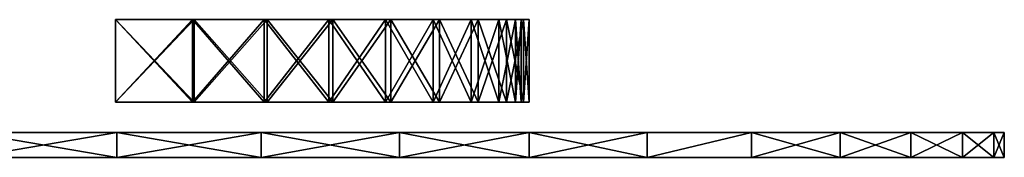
# Model space of a CAD drawing. Header units: millimetres. Extents: x 3 to 515, y -106 to 0.
# Tile 2 of 2: x 277 to 515, y -106 to -73. Entities that reach past the tile are written whole.
import ezdxf

# ---------------------------------------------------------------- set-up
doc = ezdxf.new("R2010")
doc.units = ezdxf.units.MM
doc.header["$LTSCALE"] = 25.4
doc.layers.get('0').update_dxf_attribs({"true_color": 0xff5454})

# ---------------------------------------------------------------- blocks, each defined once
blk = doc.blocks.new('SUNSET-B-NATURAL-10577.STL')
at = {"color": 7, "true_color": 0xffffff}
mesh = blk.add_polyface(dxfattribs=at)
corners = [(319.24, -73, 214.84), (300.22, -93, 205.42), (300.22, -73, 205.42), (319.24, -93, 214.84)]
mesh.append_faces([[corners[k] for k in face] for face in [(0, 1, 2), (1, 0, 3)]], dxfattribs={"vtx0": -1, "color": 7})
mesh = blk.add_polyface(dxfattribs=at)
corners = [(319.24, -93, 496), (300.22, -73, 505.42), (300.22, -93, 505.42), (319.24, -73, 496)]
mesh.append_faces([[corners[k] for k in face] for face in [(0, 1, 2), (1, 0, 3)]], dxfattribs={"vtx0": -1, "color": 7})
mesh = blk.add_polyface(dxfattribs=at)
corners = [(300.22, -73, 505.42), (300.22, -93, 503.42), (300.22, -93, 505.42), (300.22, -73, 503.42)]
mesh.append_faces([[corners[k] for k in face] for face in [(0, 1, 2), (1, 0, 3)]], dxfattribs={"vtx0": -1, "color": 7})
mesh = blk.add_polyface(dxfattribs=at)
corners = [(318.88, -73, 494.04), (300.22, -93, 503.42), (300.22, -73, 503.42), (318.88, -93, 494.04)]
mesh.append_faces([[corners[k] for k in face] for face in [(0, 1, 2), (1, 0, 3)]], dxfattribs={"vtx0": -1, "color": 7})
mesh = blk.add_polyface(dxfattribs=at)
corners = [(318.88, -93, 216.8), (300.22, -73, 207.42), (300.22, -93, 207.42), (318.88, -73, 216.8)]
mesh.append_faces([[corners[k] for k in face] for face in [(0, 1, 2), (1, 0, 3)]], dxfattribs={"vtx0": -1, "color": 7})
mesh = blk.add_polyface(dxfattribs=at)
corners = [(300.22, -73, 207.42), (300.22, -93, 205.42), (300.22, -93, 207.42), (300.22, -73, 205.42)]
mesh.append_faces([[corners[k] for k in face] for face in [(0, 1, 2), (1, 0, 3)]], dxfattribs={"vtx0": -1, "color": 7})
mesh = blk.add_polyface(dxfattribs=at)
corners = [(300.22, -73, 207.42), (319.24, -73, 214.84), (300.22, -73, 205.42), (318.88, -73, 216.8), (336.86, -73, 226.66), (336.16, -73, 228.52), (352.79, -73, 240.67), (351.77, -73, 242.38), (366.76, -73, 256.64), (365.46, -73, 258.15), (378.53, -73, 274.3), (376.99, -73, 275.56), (387.9, -73, 293.34), (386.16, -73, 294.31), (394.71, -73, 313.43), (392.83, -73, 314.1), (398.84, -73, 334.24), (396.87, -73, 334.58), (400.22, -73, 355.42), (398.23, -73, 355.42), (396.87, -73, 376.25), (398.84, -73, 376.59), (392.83, -73, 396.74), (394.71, -73, 397.4), (386.16, -73, 416.52), (387.9, -73, 417.5), (376.99, -73, 435.28), (378.53, -73, 436.54), (365.46, -73, 452.69), (366.76, -73, 454.19), (351.77, -73, 468.46), (352.79, -73, 470.16), (336.16, -73, 482.32), (336.86, -73, 484.18), (318.88, -73, 494.04), (319.24, -73, 496), (300.22, -73, 503.42), (300.22, -73, 505.42)]
mesh.append_faces([[corners[k] for k in face] for face in [(0, 1, 2), (35, 36, 37)]], dxfattribs={"vtx0": -1, "color": 7})
mesh.append_faces([[corners[k] for k in face] for face in [(1, 3, 4), (4, 5, 6), (6, 7, 8), (8, 9, 10), (10, 11, 12), (12, 13, 14), (14, 15, 16), (16, 17, 18), (18, 20, 21), (21, 22, 23), (23, 24, 25), (25, 26, 27), (27, 28, 29), (29, 30, 31), (31, 32, 33), (33, 34, 35)]], dxfattribs={"vtx0": -1, "vtx1": -1, "color": 7})
mesh.append_faces([[corners[k] for k in face] for face in [(1, 0, 3), (4, 3, 5), (6, 5, 7), (8, 7, 9), (10, 9, 11), (12, 11, 13), (14, 13, 15), (16, 15, 17), (18, 17, 19), (18, 19, 20), (21, 20, 22), (23, 22, 24), (25, 24, 26), (27, 26, 28), (29, 28, 30), (31, 30, 32), (33, 32, 34), (35, 34, 36)]], dxfattribs={"vtx0": -1, "vtx2": -1, "color": 7})
mesh = blk.add_polyface(dxfattribs=at)
corners = [(336.16, -73, 482.32), (318.88, -93, 494.04), (318.88, -73, 494.04), (336.16, -93, 482.32)]
mesh.append_faces([[corners[k] for k in face] for face in [(0, 1, 2), (1, 0, 3)]], dxfattribs={"vtx0": -1, "color": 7})
mesh = blk.add_polyface(dxfattribs=at)
corners = [(336.16, -93, 228.52), (318.88, -73, 216.8), (318.88, -93, 216.8), (336.16, -73, 228.52)]
mesh.append_faces([[corners[k] for k in face] for face in [(0, 1, 2), (1, 0, 3)]], dxfattribs={"vtx0": -1, "color": 7})
mesh = blk.add_polyface(dxfattribs=at)
corners = [(336.86, -73, 226.66), (319.24, -93, 214.84), (319.24, -73, 214.84), (336.86, -93, 226.66)]
mesh.append_faces([[corners[k] for k in face] for face in [(0, 1, 2), (1, 0, 3)]], dxfattribs={"vtx0": -1, "color": 7})
mesh = blk.add_polyface(dxfattribs=at)
corners = [(336.86, -93, 484.18), (319.24, -73, 496), (319.24, -93, 496), (336.86, -73, 484.18)]
mesh.append_faces([[corners[k] for k in face] for face in [(0, 1, 2), (1, 0, 3)]], dxfattribs={"vtx0": -1, "color": 7})
mesh = blk.add_polyface(dxfattribs=at)
corners = [(351.77, -73, 468.46), (336.16, -93, 482.32), (336.16, -73, 482.32), (351.77, -93, 468.46)]
mesh.append_faces([[corners[k] for k in face] for face in [(0, 1, 2), (1, 0, 3)]], dxfattribs={"vtx0": -1, "color": 7})
mesh = blk.add_polyface(dxfattribs=at)
corners = [(351.77, -93, 242.38), (336.16, -73, 228.52), (336.16, -93, 228.52), (351.77, -73, 242.38)]
mesh.append_faces([[corners[k] for k in face] for face in [(0, 1, 2), (1, 0, 3)]], dxfattribs={"vtx0": -1, "color": 7})
mesh = blk.add_polyface(dxfattribs=at)
corners = [(352.79, -73, 240.67), (336.86, -93, 226.66), (336.86, -73, 226.66), (352.79, -93, 240.67)]
mesh.append_faces([[corners[k] for k in face] for face in [(0, 1, 2), (1, 0, 3)]], dxfattribs={"vtx0": -1, "color": 7})
mesh = blk.add_polyface(dxfattribs=at)
corners = [(352.79, -93, 470.16), (336.86, -73, 484.18), (336.86, -93, 484.18), (352.79, -73, 470.16)]
mesh.append_faces([[corners[k] for k in face] for face in [(0, 1, 2), (1, 0, 3)]], dxfattribs={"vtx0": -1, "color": 7})
mesh = blk.add_polyface(dxfattribs=at)
corners = [(351.77, -73, 468.46), (365.46, -93, 452.69), (351.77, -93, 468.46), (365.46, -73, 452.69)]
mesh.append_faces([[corners[k] for k in face] for face in [(0, 1, 2), (1, 0, 3)]], dxfattribs={"vtx0": -1, "color": 7})
mesh = blk.add_polyface(dxfattribs=at)
corners = [(365.46, -73, 258.15), (351.77, -93, 242.38), (365.46, -93, 258.15), (351.77, -73, 242.38)]
mesh.append_faces([[corners[k] for k in face] for face in [(0, 1, 2), (1, 0, 3)]], dxfattribs={"vtx0": -1, "color": 7})
mesh = blk.add_polyface(dxfattribs=at)
corners = [(352.79, -73, 240.67), (366.76, -93, 256.64), (352.79, -93, 240.67), (366.76, -73, 256.64)]
mesh.append_faces([[corners[k] for k in face] for face in [(0, 1, 2), (1, 0, 3)]], dxfattribs={"vtx0": -1, "color": 7})
mesh = blk.add_polyface(dxfattribs=at)
corners = [(366.76, -73, 454.19), (352.79, -93, 470.16), (366.76, -93, 454.19), (352.79, -73, 470.16)]
mesh.append_faces([[corners[k] for k in face] for face in [(0, 1, 2), (1, 0, 3)]], dxfattribs={"vtx0": -1, "color": 7})
mesh = blk.add_polyface(dxfattribs=at)
corners = [(365.46, -73, 452.69), (376.99, -93, 435.28), (365.46, -93, 452.69), (376.99, -73, 435.28)]
mesh.append_faces([[corners[k] for k in face] for face in [(0, 1, 2), (1, 0, 3)]], dxfattribs={"vtx0": -1, "color": 7})
mesh = blk.add_polyface(dxfattribs=at)
corners = [(376.99, -73, 275.56), (365.46, -93, 258.15), (376.99, -93, 275.56), (365.46, -73, 258.15)]
mesh.append_faces([[corners[k] for k in face] for face in [(0, 1, 2), (1, 0, 3)]], dxfattribs={"vtx0": -1, "color": 7})
mesh = blk.add_polyface(dxfattribs=at)
corners = [(366.76, -73, 256.64), (378.53, -93, 274.3), (366.76, -93, 256.64), (378.53, -73, 274.3)]
mesh.append_faces([[corners[k] for k in face] for face in [(0, 1, 2), (1, 0, 3)]], dxfattribs={"vtx0": -1, "color": 7})
mesh = blk.add_polyface(dxfattribs=at)
corners = [(378.53, -73, 436.54), (366.76, -93, 454.19), (378.53, -93, 436.54), (366.76, -73, 454.19)]
mesh.append_faces([[corners[k] for k in face] for face in [(0, 1, 2), (1, 0, 3)]], dxfattribs={"vtx0": -1, "color": 7})
mesh = blk.add_polyface(dxfattribs=at)
corners = [(376.99, -73, 435.28), (386.16, -93, 416.52), (376.99, -93, 435.28), (386.16, -73, 416.52)]
mesh.append_faces([[corners[k] for k in face] for face in [(0, 1, 2), (1, 0, 3)]], dxfattribs={"vtx0": -1, "color": 7})
mesh = blk.add_polyface(dxfattribs=at)
corners = [(386.16, -73, 294.31), (376.99, -93, 275.56), (386.16, -93, 294.31), (376.99, -73, 275.56)]
mesh.append_faces([[corners[k] for k in face] for face in [(0, 1, 2), (1, 0, 3)]], dxfattribs={"vtx0": -1, "color": 7})
mesh = blk.add_polyface(dxfattribs=at)
corners = [(378.53, -73, 274.3), (387.9, -93, 293.34), (378.53, -93, 274.3), (387.9, -73, 293.34)]
mesh.append_faces([[corners[k] for k in face] for face in [(0, 1, 2), (1, 0, 3)]], dxfattribs={"vtx0": -1, "color": 7})
mesh = blk.add_polyface(dxfattribs=at)
corners = [(387.9, -73, 417.5), (378.53, -93, 436.54), (387.9, -93, 417.5), (378.53, -73, 436.54)]
mesh.append_faces([[corners[k] for k in face] for face in [(0, 1, 2), (1, 0, 3)]], dxfattribs={"vtx0": -1, "color": 7})
mesh = blk.add_polyface(dxfattribs=at)
corners = [(386.16, -73, 416.52), (392.83, -93, 396.74), (386.16, -93, 416.52), (392.83, -73, 396.74)]
mesh.append_faces([[corners[k] for k in face] for face in [(0, 1, 2), (1, 0, 3)]], dxfattribs={"vtx0": -1, "color": 7})
mesh = blk.add_polyface(dxfattribs=at)
corners = [(392.83, -73, 314.1), (386.16, -93, 294.31), (392.83, -93, 314.1), (386.16, -73, 294.31)]
mesh.append_faces([[corners[k] for k in face] for face in [(0, 1, 2), (1, 0, 3)]], dxfattribs={"vtx0": -1, "color": 7})
mesh = blk.add_polyface(dxfattribs=at)
corners = [(387.9, -73, 293.34), (394.71, -93, 313.43), (387.9, -93, 293.34), (394.71, -73, 313.43)]
mesh.append_faces([[corners[k] for k in face] for face in [(0, 1, 2), (1, 0, 3)]], dxfattribs={"vtx0": -1, "color": 7})
mesh = blk.add_polyface(dxfattribs=at)
corners = [(394.71, -73, 397.4), (387.9, -93, 417.5), (394.71, -93, 397.4), (387.9, -73, 417.5)]
mesh.append_faces([[corners[k] for k in face] for face in [(0, 1, 2), (1, 0, 3)]], dxfattribs={"vtx0": -1, "color": 7})
mesh = blk.add_polyface(dxfattribs=at)
corners = [(392.83, -73, 396.74), (396.87, -93, 376.25), (392.83, -93, 396.74), (396.87, -73, 376.25)]
mesh.append_faces([[corners[k] for k in face] for face in [(0, 1, 2), (1, 0, 3)]], dxfattribs={"vtx0": -1, "color": 7})
mesh = blk.add_polyface(dxfattribs=at)
corners = [(396.87, -73, 334.58), (392.83, -93, 314.1), (396.87, -93, 334.58), (392.83, -73, 314.1)]
mesh.append_faces([[corners[k] for k in face] for face in [(0, 1, 2), (1, 0, 3)]], dxfattribs={"vtx0": -1, "color": 7})
mesh = blk.add_polyface(dxfattribs=at)
corners = [(394.71, -73, 313.43), (398.84, -93, 334.24), (394.71, -93, 313.43), (398.84, -73, 334.24)]
mesh.append_faces([[corners[k] for k in face] for face in [(0, 1, 2), (1, 0, 3)]], dxfattribs={"vtx0": -1, "color": 7})
mesh = blk.add_polyface(dxfattribs=at)
corners = [(398.84, -73, 376.59), (394.71, -93, 397.4), (398.84, -93, 376.59), (394.71, -73, 397.4)]
mesh.append_faces([[corners[k] for k in face] for face in [(0, 1, 2), (1, 0, 3)]], dxfattribs={"vtx0": -1, "color": 7})
mesh = blk.add_polyface(dxfattribs=at)
corners = [(396.87, -73, 376.25), (398.23, -93, 355.42), (396.87, -93, 376.25), (398.23, -73, 355.42)]
mesh.append_faces([[corners[k] for k in face] for face in [(0, 1, 2), (1, 0, 3)]], dxfattribs={"vtx0": -1, "color": 7})
mesh = blk.add_polyface(dxfattribs=at)
corners = [(398.23, -73, 355.42), (396.87, -93, 334.58), (398.23, -93, 355.42), (396.87, -73, 334.58)]
mesh.append_faces([[corners[k] for k in face] for face in [(0, 1, 2), (1, 0, 3)]], dxfattribs={"vtx0": -1, "color": 7})
mesh = blk.add_polyface(dxfattribs=at)
corners = [(398.84, -73, 334.24), (400.22, -93, 355.42), (398.84, -93, 334.24), (400.22, -73, 355.42)]
mesh.append_faces([[corners[k] for k in face] for face in [(0, 1, 2), (1, 0, 3)]], dxfattribs={"vtx0": -1, "color": 7})
mesh = blk.add_polyface(dxfattribs=at)
corners = [(400.22, -73, 355.42), (398.84, -93, 376.59), (400.22, -93, 355.42), (398.84, -73, 376.59)]
mesh.append_faces([[corners[k] for k in face] for face in [(0, 1, 2), (1, 0, 3)]], dxfattribs={"vtx0": -1, "color": 7})
mesh = blk.add_polyface(dxfattribs=at)
corners = [(319.24, -93, 214.84), (300.22, -93, 207.42), (300.22, -93, 205.42), (318.88, -93, 216.8), (336.86, -93, 226.66), (336.16, -93, 228.52), (352.79, -93, 240.67), (351.77, -93, 242.38), (366.76, -93, 256.64), (365.46, -93, 258.15), (378.53, -93, 274.3), (376.99, -93, 275.56), (387.9, -93, 293.34), (386.16, -93, 294.31), (394.71, -93, 313.43), (392.83, -93, 314.1), (398.84, -93, 334.24), (396.87, -93, 334.58), (400.22, -93, 355.42), (398.23, -93, 355.42), (398.84, -93, 376.59), (396.87, -93, 376.25), (392.83, -93, 396.74), (394.71, -93, 397.4), (386.16, -93, 416.52), (387.9, -93, 417.5), (376.99, -93, 435.28), (378.53, -93, 436.54), (365.46, -93, 452.69), (366.76, -93, 454.19), (351.77, -93, 468.46), (352.79, -93, 470.16), (336.16, -93, 482.32), (336.86, -93, 484.18), (318.88, -93, 494.04), (319.24, -93, 496), (300.22, -93, 503.42), (300.22, -93, 505.42)]
mesh.append_faces([[corners[k] for k in face] for face in [(0, 1, 2), (36, 35, 37)]], dxfattribs={"vtx0": -1, "color": 7})
mesh.append_faces([[corners[k] for k in face] for face in [(1, 0, 3), (3, 4, 5), (5, 6, 7), (7, 8, 9), (9, 10, 11), (11, 12, 13), (13, 14, 15), (15, 16, 17), (17, 18, 19), (19, 20, 21), (21, 20, 22), (22, 23, 24), (24, 25, 26), (26, 27, 28), (28, 29, 30), (30, 31, 32), (32, 33, 34), (34, 35, 36)]], dxfattribs={"vtx0": -1, "vtx1": -1, "color": 7})
mesh.append_faces([[corners[k] for k in face] for face in [(3, 0, 4), (5, 4, 6), (7, 6, 8), (9, 8, 10), (11, 10, 12), (13, 12, 14), (15, 14, 16), (17, 16, 18), (19, 18, 20), (22, 20, 23), (24, 23, 25), (26, 25, 27), (28, 27, 29), (30, 29, 31), (32, 31, 33), (34, 33, 35)]], dxfattribs={"vtx0": -1, "vtx2": -1, "color": 7})
at = {"color": 250, "true_color": 0x252525}
mesh = blk.add_polyface(dxfattribs=at)
corners = [(300.59, -106.4, 604.68), (265.01, -100.4, 607.22), (265.01, -106.4, 607.22), (300.59, -100.4, 604.68)]
mesh.append_faces([[corners[k] for k in face] for face in [(0, 1, 2), (1, 0, 3)]], dxfattribs={"vtx0": -1, "color": 250})
mesh = blk.add_polyface(dxfattribs=at)
corners = [(300.59, -100.4, 109.77), (265.01, -106.4, 107.22), (265.01, -100.4, 107.22), (300.59, -106.4, 109.77)]
mesh.append_faces([[corners[k] for k in face] for face in [(0, 1, 2), (1, 0, 3)]], dxfattribs={"vtx0": -1, "color": 250})
at = {"color": 250, "true_color": 0x121212}
mesh = blk.add_polyface(dxfattribs=at)
corners = [(265.01, -100.4, 607.22), (300.59, -100.4, 109.77), (265.01, -100.4, 107.22), (335.45, -100.4, 117.35), (368.87, -100.4, 129.81), (400.17, -100.4, 146.91), (428.73, -100.4, 168.28), (453.95, -100.4, 193.51), (475.33, -100.4, 222.06), (492.42, -100.4, 253.37), (504.89, -100.4, 286.79), (512.47, -100.4, 321.64), (515.01, -100.4, 357.22), (512.47, -100.4, 392.8), (504.89, -100.4, 427.65), (492.42, -100.4, 461.07), (475.33, -100.4, 492.38), (453.95, -100.4, 520.94), (428.73, -100.4, 546.16), (400.17, -100.4, 567.53), (368.87, -100.4, 584.63), (335.45, -100.4, 597.09), (300.59, -100.4, 604.68)]
mesh.append_faces([[corners[k] for k in face] for face in [(0, 1, 2), (21, 0, 22)]], dxfattribs={"vtx0": -1, "color": 250})
mesh.append_faces([[corners[k] for k in face] for face in [(1, 0, 3), (3, 0, 4), (4, 0, 5), (5, 0, 6), (6, 0, 7), (7, 0, 8), (8, 0, 9), (9, 0, 10), (10, 0, 11), (11, 0, 12), (12, 0, 13), (13, 0, 14), (14, 0, 15), (15, 0, 16), (16, 0, 17), (17, 0, 18), (18, 0, 19), (19, 0, 20), (20, 0, 21)]], dxfattribs={"vtx0": -1, "vtx1": -1, "color": 250})
at = {"color": 250, "true_color": 0x252525}
mesh = blk.add_polyface(dxfattribs=at)
corners = [(335.45, -106.4, 597.09), (300.59, -100.4, 604.68), (300.59, -106.4, 604.68), (335.45, -100.4, 597.09)]
mesh.append_faces([[corners[k] for k in face] for face in [(0, 1, 2), (1, 0, 3)]], dxfattribs={"vtx0": -1, "color": 250})
mesh = blk.add_polyface(dxfattribs=at)
corners = [(335.45, -100.4, 117.35), (300.59, -106.4, 109.77), (300.59, -100.4, 109.77), (335.45, -106.4, 117.35)]
mesh.append_faces([[corners[k] for k in face] for face in [(0, 1, 2), (1, 0, 3)]], dxfattribs={"vtx0": -1, "color": 250})
mesh = blk.add_polyface(dxfattribs=at)
corners = [(368.87, -106.4, 584.63), (335.45, -100.4, 597.09), (335.45, -106.4, 597.09), (368.87, -100.4, 584.63)]
mesh.append_faces([[corners[k] for k in face] for face in [(0, 1, 2), (1, 0, 3)]], dxfattribs={"vtx0": -1, "color": 250})
mesh = blk.add_polyface(dxfattribs=at)
corners = [(368.87, -100.4, 129.81), (335.45, -106.4, 117.35), (335.45, -100.4, 117.35), (368.87, -106.4, 129.81)]
mesh.append_faces([[corners[k] for k in face] for face in [(0, 1, 2), (1, 0, 3)]], dxfattribs={"vtx0": -1, "color": 250})
mesh = blk.add_polyface(dxfattribs=at)
corners = [(400.17, -106.4, 567.53), (368.87, -100.4, 584.63), (368.87, -106.4, 584.63), (400.17, -100.4, 567.53)]
mesh.append_faces([[corners[k] for k in face] for face in [(0, 1, 2), (1, 0, 3)]], dxfattribs={"vtx0": -1, "color": 250})
mesh = blk.add_polyface(dxfattribs=at)
corners = [(400.17, -100.4, 146.91), (368.87, -106.4, 129.81), (368.87, -100.4, 129.81), (400.17, -106.4, 146.91)]
mesh.append_faces([[corners[k] for k in face] for face in [(0, 1, 2), (1, 0, 3)]], dxfattribs={"vtx0": -1, "color": 250})
mesh = blk.add_polyface(dxfattribs=at)
corners = [(428.73, -106.4, 546.16), (400.17, -100.4, 567.53), (400.17, -106.4, 567.53), (428.73, -100.4, 546.16)]
mesh.append_faces([[corners[k] for k in face] for face in [(0, 1, 2), (1, 0, 3)]], dxfattribs={"vtx0": -1, "color": 250})
mesh = blk.add_polyface(dxfattribs=at)
corners = [(428.73, -100.4, 168.28), (400.17, -106.4, 146.91), (400.17, -100.4, 146.91), (428.73, -106.4, 168.28)]
mesh.append_faces([[corners[k] for k in face] for face in [(0, 1, 2), (1, 0, 3)]], dxfattribs={"vtx0": -1, "color": 250})
mesh = blk.add_polyface(dxfattribs=at)
corners = [(453.95, -100.4, 520.94), (428.73, -106.4, 546.16), (453.95, -106.4, 520.94), (428.73, -100.4, 546.16)]
mesh.append_faces([[corners[k] for k in face] for face in [(0, 1, 2), (1, 0, 3)]], dxfattribs={"vtx0": -1, "color": 250})
mesh = blk.add_polyface(dxfattribs=at)
corners = [(453.95, -100.4, 193.51), (428.73, -106.4, 168.28), (428.73, -100.4, 168.28), (453.95, -106.4, 193.51)]
mesh.append_faces([[corners[k] for k in face] for face in [(0, 1, 2), (1, 0, 3)]], dxfattribs={"vtx0": -1, "color": 250})
mesh = blk.add_polyface(dxfattribs=at)
corners = [(475.33, -100.4, 492.38), (453.95, -106.4, 520.94), (475.33, -106.4, 492.38), (453.95, -100.4, 520.94)]
mesh.append_faces([[corners[k] for k in face] for face in [(0, 1, 2), (1, 0, 3)]], dxfattribs={"vtx0": -1, "color": 250})
mesh = blk.add_polyface(dxfattribs=at)
corners = [(453.95, -100.4, 193.51), (475.33, -106.4, 222.06), (453.95, -106.4, 193.51), (475.33, -100.4, 222.06)]
mesh.append_faces([[corners[k] for k in face] for face in [(0, 1, 2), (1, 0, 3)]], dxfattribs={"vtx0": -1, "color": 250})
mesh = blk.add_polyface(dxfattribs=at)
corners = [(492.42, -100.4, 461.07), (475.33, -106.4, 492.38), (492.42, -106.4, 461.07), (475.33, -100.4, 492.38)]
mesh.append_faces([[corners[k] for k in face] for face in [(0, 1, 2), (1, 0, 3)]], dxfattribs={"vtx0": -1, "color": 250})
mesh = blk.add_polyface(dxfattribs=at)
corners = [(475.33, -100.4, 222.06), (492.42, -106.4, 253.37), (475.33, -106.4, 222.06), (492.42, -100.4, 253.37)]
mesh.append_faces([[corners[k] for k in face] for face in [(0, 1, 2), (1, 0, 3)]], dxfattribs={"vtx0": -1, "color": 250})
mesh = blk.add_polyface(dxfattribs=at)
corners = [(504.89, -100.4, 427.65), (492.42, -106.4, 461.07), (504.89, -106.4, 427.65), (492.42, -100.4, 461.07)]
mesh.append_faces([[corners[k] for k in face] for face in [(0, 1, 2), (1, 0, 3)]], dxfattribs={"vtx0": -1, "color": 250})
mesh = blk.add_polyface(dxfattribs=at)
corners = [(492.42, -100.4, 253.37), (504.89, -106.4, 286.79), (492.42, -106.4, 253.37), (504.89, -100.4, 286.79)]
mesh.append_faces([[corners[k] for k in face] for face in [(0, 1, 2), (1, 0, 3)]], dxfattribs={"vtx0": -1, "color": 250})
mesh = blk.add_polyface(dxfattribs=at)
corners = [(512.47, -100.4, 392.8), (504.89, -106.4, 427.65), (512.47, -106.4, 392.8), (504.89, -100.4, 427.65)]
mesh.append_faces([[corners[k] for k in face] for face in [(0, 1, 2), (1, 0, 3)]], dxfattribs={"vtx0": -1, "color": 250})
mesh = blk.add_polyface(dxfattribs=at)
corners = [(504.89, -100.4, 286.79), (512.47, -106.4, 321.64), (504.89, -106.4, 286.79), (512.47, -100.4, 321.64)]
mesh.append_faces([[corners[k] for k in face] for face in [(0, 1, 2), (1, 0, 3)]], dxfattribs={"vtx0": -1, "color": 250})
mesh = blk.add_polyface(dxfattribs=at)
corners = [(515.01, -100.4, 357.22), (512.47, -106.4, 392.8), (515.01, -106.4, 357.22), (512.47, -100.4, 392.8)]
mesh.append_faces([[corners[k] for k in face] for face in [(0, 1, 2), (1, 0, 3)]], dxfattribs={"vtx0": -1, "color": 250})
mesh = blk.add_polyface(dxfattribs=at)
corners = [(512.47, -100.4, 321.64), (515.01, -106.4, 357.22), (512.47, -106.4, 321.64), (515.01, -100.4, 357.22)]
mesh.append_faces([[corners[k] for k in face] for face in [(0, 1, 2), (1, 0, 3)]], dxfattribs={"vtx0": -1, "color": 250})
at = {"color": 250, "true_color": 0x121212}
mesh = blk.add_polyface(dxfattribs=at)
corners = [(300.59, -106.4, 109.77), (265.01, -106.4, 607.22), (265.01, -106.4, 107.22), (335.45, -106.4, 117.35), (368.87, -106.4, 129.81), (400.17, -106.4, 146.91), (428.73, -106.4, 168.28), (453.95, -106.4, 193.51), (475.33, -106.4, 222.06), (492.42, -106.4, 253.37), (504.89, -106.4, 286.79), (512.47, -106.4, 321.64), (515.01, -106.4, 357.22), (512.47, -106.4, 392.8), (504.89, -106.4, 427.65), (492.42, -106.4, 461.07), (475.33, -106.4, 492.38), (453.95, -106.4, 520.94), (428.73, -106.4, 546.16), (400.17, -106.4, 567.53), (368.87, -106.4, 584.63), (335.45, -106.4, 597.09), (300.59, -106.4, 604.68)]
mesh.append_faces([[corners[k] for k in face] for face in [(0, 1, 2), (1, 21, 22)]], dxfattribs={"vtx0": -1, "color": 250})
mesh.append_faces([[corners[k] for k in face] for face in [(1, 0, 3), (1, 3, 4), (1, 4, 5), (1, 5, 6), (1, 6, 7), (1, 7, 8), (1, 8, 9), (1, 9, 10), (1, 10, 11), (1, 11, 12), (1, 12, 13), (1, 13, 14), (1, 14, 15), (1, 15, 16), (1, 16, 17), (1, 17, 18), (1, 18, 19), (1, 19, 20), (1, 20, 21)]], dxfattribs={"vtx0": -1, "vtx2": -1, "color": 250})

msp = doc.modelspace()

# ---------------------------------------------------------------- block references
at = {"color": 0}
msp.add_blockref('SUNSET-B-NATURAL-10577.STL', (0, 0), dxfattribs=at)

doc.saveas('drawing.dxf')
